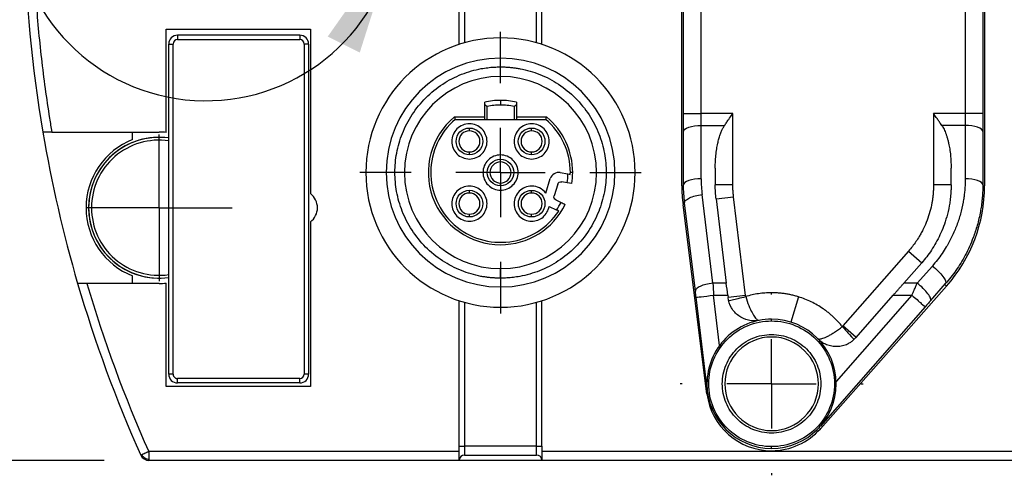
# Model space of a CAD drawing. Header units: millimetres. Extents: x 13 to 546, y 13 to 419.
# Tile 3 of 35: x 154 to 210, y 163 to 189. Entities that reach past the tile are written whole.
import ezdxf

# ---------------------------------------------------------------- set-up
doc = ezdxf.new("R2010")
doc.units = ezdxf.units.MM
doc.header["$LTSCALE"] = 2
doc.linetypes.add('SLD-Center', pattern=[19.05, 15.24, -1.27, 1.27, -1.27])
doc.linetypes.add('SLD-Solid', pattern=[0])
doc.layers.add('CENTER', color=40, linetype='SLD-Center')
doc.layers.add('DIMENSIONS', color=140, linetype='SLD-Solid', lineweight=25)
doc.layers.add('TEXT', color=140, linetype='SLD-Solid', lineweight=25)
doc.styles.add('SLDTEXTSTYLE0', font='VERDANA.TTF')
doc.dimstyles.new('SLDDIMSTYLE1', dxfattribs={"dimtxt": 4.316016, "dimasz": 6.604, "dimexe": 0, "dimexo": 0.0625, "dimgap": 1.079004, "dimtad": 0, "dimtih": 1, "dimtoh": 1, "dimrnd": 1e-09, "dimzin": 12, "dimdsep": 46, "dimtxsty": 'SLDTEXTSTYLE0', "dimsah": 1, "dimcen": 0.09, "dimadec": 0, "dimazin": 3, "dimtfac": 1, "dimtofl": 0, "dimtmove": 0, "dimatfit": 3, "dimfxl": 0, "dimfrac": 2, "dimtolj": 1, "dimtzin": 12, "dimarcsym": 0})

# ---------------------------------------------------------------- blocks, each defined once
blk = doc.blocks.new('_D_3')
at = {"layer": 'DIMENSIONS'}
for p, q in [((155.178, 195.288), (127.688, 195.288)), ((134.038, 195.288), (134.038, 188.95)), ((127.626, 181.125), (126.176, 181.125)), ((126.176, 181.125), (126.176, 174.265)), ((140.451, 181.125), (141.901, 181.125)), ((141.901, 181.125), (141.901, 174.265)), ((126.176, 174.265), (127.626, 174.265)), ((141.901, 174.265), (140.451, 174.265)), ((134.038, 163.938), (134.038, 173.299)), ((158.589, 163.938), (127.688, 163.938))]:
    blk.add_line(p, q, dxfattribs=at)
for points in [[(134.038, 195.288), (133.022, 188.684), (135.054, 188.684)], [(134.038, 163.938), (135.054, 170.542), (133.022, 170.542)]]:
    blk.add_solid(points, dxfattribs=at)
at = {"layer": 'DIMENSIONS', "char_height": 4.2333, "attachment_point": 1, "style": 'SLDTEXTSTYLE0'}
for s, insert in [('31.4', (127.626, 187.468)), ('1.23', (127.626, 179.642))]:
    blk.add_mtext(s, dxfattribs=dict(at, insert=insert))
blk = doc.blocks.new('_D_4')
at = {"layer": 'DIMENSIONS'}
for p, q in [((158.589, 226.638), (103.688, 226.638)), ((110.038, 226.638), (110.038, 203.443)), ((103.626, 195.617), (102.176, 195.617)), ((102.176, 195.617), (102.176, 188.757)), ((116.451, 195.617), (117.901, 195.617)), ((117.901, 195.617), (117.901, 188.757)), ((102.176, 188.757), (103.626, 188.757)), ((117.901, 188.757), (116.451, 188.757)), ((110.038, 163.938), (110.038, 187.791)), ((158.589, 163.938), (103.688, 163.938))]:
    blk.add_line(p, q, dxfattribs=at)
for points in [[(110.038, 226.638), (109.022, 220.034), (111.054, 220.034)], [(110.038, 163.938), (111.054, 170.542), (109.022, 170.542)]]:
    blk.add_solid(points, dxfattribs=at)
at = {"layer": 'DIMENSIONS', "char_height": 4.2333, "attachment_point": 1, "style": 'SLDTEXTSTYLE0'}
for s, insert in [('62.7', (103.626, 201.96)), ('2.47', (103.626, 194.134))]:
    blk.add_mtext(s, dxfattribs=dict(at, insert=insert))
blk = doc.blocks.new('SW_CENTERMARKSYMBOL_0')
at = {"layer": 'CENTER', "color": 0}
for p, q in [((0, 2.54), (0, 4.161)), ((0, 0), (0, 2.54)), ((-2.54, 0), (-4.161, 0)), ((0, 0), (-2.54, 0)), ((0, 0), (0, -2.54)), ((0, 0), (2.54, 0)), ((2.54, 0), (4.161, 0)), ((0, -2.54), (0, -4.161))]:
    blk.add_line(p, q, dxfattribs=at)
blk = doc.blocks.new('SW_CENTERMARKSYMBOL_15')
at = {"layer": 'CENTER', "color": 0}
for p, q in [((0, 5.08), (0, 7.999)), ((0, 0), (0, 2.54)), ((-5.08, 0), (-7.999, 0)), ((0, 0), (-2.54, 0)), ((0, 0), (0, -2.54)), ((0, 0), (2.54, 0)), ((5.08, 0), (7.999, 0)), ((0, -5.08), (0, -7.999))]:
    blk.add_line(p, q, dxfattribs=at)
blk = doc.blocks.new('SW_CENTERMARKSYMBOL_18')
at = {"layer": 'CENTER', "color": 0}
for p, q in [((0, 5.08), (0, 5.197)), ((0, 0), (0, 2.54)), ((-5.08, 0), (-5.197, 0)), ((0, 0), (-2.54, 0)), ((0, 0), (0, -2.54)), ((0, 0), (2.54, 0)), ((5.08, 0), (5.197, 0)), ((0, -5.08), (0, -5.197))]:
    blk.add_line(p, q, dxfattribs=at)

msp = doc.modelspace()

# ---------------------------------------------------------------- linework, layer by layer
for p, q in [((191.408, 179.538), (191.408, 211.038)), ((208.608, 211.038), (208.608, 179.538)), ((191.508, 183.641), (191.508, 207.036)), ((192.508, 183.641), (192.508, 207.036)), ((207.508, 207.036), (207.508, 183.641)), ((208.508, 207.036), (208.508, 183.641)), ((178.758, 187.569), (178.758, 203.008)), ((179.058, 202.918), (179.058, 187.659)), ((183.158, 187.659), (183.158, 202.918)), ((183.458, 187.569), (183.458, 203.008)), ((162.108, 188.438), (170.308, 188.438)), ((162.108, 182.57), (162.108, 188.438)), ((169.708, 188.088), (162.758, 188.088)), ((162.758, 188.088), (162.758, 187.838)), ((169.708, 188.088), (169.708, 187.838)), ((170.308, 188.438), (170.308, 179.088)), ((162.258, 168.838), (162.258, 187.588)), ((162.258, 187.588), (162.508, 187.588)), ((162.508, 168.838), (162.508, 187.588)), ((162.758, 187.838), (169.708, 187.838)), ((169.958, 187.588), (169.958, 168.838)), ((170.208, 187.588), (169.958, 187.588)), ((170.208, 187.588), (170.208, 168.838)), ((181.108, 186.288), (181.13, 186.288)), ((181.108, 185.747), (181.108, 186.288)), ((180.208, 184.151), (180.208, 184.288)), ((180.208, 184.151), (180.342, 184.043)), ((180.208, 183.304), (180.208, 184.151)), ((180.342, 183.304), (180.342, 184.043)), ((181.108, 184.388), (181.108, 184.121)), ((181.875, 184.043), (182.008, 184.151)), ((181.875, 184.043), (181.875, 183.304)), ((182.008, 184.288), (182.008, 184.151)), ((182.008, 184.151), (182.008, 183.304)), ((191.508, 183.641), (192.508, 183.641)), ((192.508, 182.957), (192.508, 183.641)), ((194.308, 183.641), (192.508, 183.641)), ((194.308, 179.588), (194.308, 183.641)), ((205.708, 183.641), (205.708, 179.588)), ((207.508, 183.641), (205.708, 183.641)), ((207.508, 183.641), (207.508, 182.957)), ((208.508, 183.641), (207.508, 183.641)), ((180.208, 183.438), (178.484, 183.438)), ((178.533, 183.304), (180.208, 183.304)), ((180.208, 183.304), (180.342, 183.304)), ((180.342, 183.304), (181.875, 183.304)), ((181.875, 183.304), (182.008, 183.304)), ((183.733, 183.438), (182.008, 183.438)), ((182.008, 183.304), (183.684, 183.304)), ((192.508, 179.93), (192.508, 182.957)), ((192.508, 182.957), (193.832, 182.957)), ((207.508, 182.957), (206.185, 182.957)), ((207.508, 182.957), (207.508, 179.93)), ((155.614, 182.588), (161.708, 182.588)), ((160.208, 182.158), (160.208, 182.588)), ((179.341, 182.656), (179.341, 182.814)), ((182.876, 182.656), (182.876, 182.814)), ((191.508, 179.588), (191.508, 182.615)), ((208.508, 182.615), (208.508, 179.588)), ((179.341, 181.299), (179.341, 181.456)), ((182.876, 181.299), (182.876, 181.456)), ((181.108, 180.888), (181.108, 181.046)), ((184.498, 180.283), (184.94, 180.205)), ((185.208, 180.288), (185.075, 180.288)), ((193.308, 180.541), (193.308, 179.588)), ((206.708, 179.588), (206.708, 180.541)), ((181.108, 179.531), (181.108, 179.688)), ((183.676, 179.121), (183.935, 179.941)), ((184.359, 179.623), (184.153, 178.969)), ((184.896, 179.705), (184.584, 179.76)), ((185.16, 179.659), (184.896, 179.705)), ((194.308, 179.588), (193.308, 179.588)), ((206.708, 179.588), (205.708, 179.588)), ((179.341, 179.121), (179.341, 179.278)), ((182.876, 179.121), (182.876, 179.276)), ((191.408, 179.538), (191.511, 179.538)), ((193.17, 174.004), (192.563, 179.031)), ((208.506, 179.538), (208.608, 179.538)), ((184.259, 178.728), (184.546, 178.594)), ((191.582, 178.47), (191.477, 178.457)), ((192.838, 167.723), (191.477, 178.457)), ((192.177, 173.542), (191.57, 178.569)), ((193.357, 178.785), (194.35, 178.905)), ((193.357, 178.785), (193.935, 174.004)), ((195.027, 173.303), (194.35, 178.905)), ((157.87, 178.288), (157.708, 178.288)), ((179.341, 177.763), (179.341, 177.921)), ((182.876, 177.765), (182.876, 177.921)), ((184.295, 178.159), (183.889, 178.349)), ((170.308, 177.488), (170.308, 168.138)), ((204.29, 175.826), (200.565, 171.588)), ((204.29, 175.826), (205.041, 175.166)), ((204.02, 174.004), (205.041, 175.166)), ((181.108, 174.288), (181.108, 174.83)), ((205.642, 174.979), (204.785, 174.004)), ((161.708, 173.988), (157.605, 173.988)), ((160.208, 173.988), (160.208, 174.419)), ((162.108, 168.138), (162.108, 174.007)), ((181.108, 174.288), (181.087, 174.288)), ((193.935, 174.004), (193.17, 174.004)), ((204.785, 174.004), (204.02, 174.004)), ((205.536, 173.002), (206.393, 173.977)), ((206.449, 173.84), (199.279, 165.737)), ((206.35, 173.928), (206.449, 173.84)), ((178.758, 164.738), (178.758, 173.008)), ((179.058, 172.918), (179.058, 164.738)), ((183.158, 164.738), (183.158, 172.918)), ((183.458, 164.738), (183.458, 173.008)), ((192.863, 167.872), (192.219, 173.2)), ((193.212, 173.32), (194.017, 173.32)), ((193.556, 170.468), (193.212, 173.32)), ((194.017, 173.32), (194.034, 173.183)), ((195.027, 173.303), (194.034, 173.183)), ((198.038, 173.226), (197.594, 171.794)), ((204.484, 173.32), (200.176, 168.418)), ((201.317, 170.927), (203.419, 173.32)), ((203.419, 173.32), (204.484, 173.32)), ((205.235, 172.659), (199.28, 165.884)), ((196.508, 171.858), (196.508, 171.958)), ((201.317, 170.927), (200.565, 171.588)), ((162.508, 168.838), (162.258, 168.838)), ((169.708, 168.588), (162.758, 168.588)), ((162.758, 168.338), (162.758, 168.588)), ((169.708, 168.338), (169.708, 168.588)), ((170.208, 168.838), (169.958, 168.838)), ((170.308, 168.138), (162.108, 168.138)), ((169.708, 168.338), (162.758, 168.338)), ((192.882, 167.729), (192.838, 167.723)), ((199.206, 165.801), (199.279, 165.737)), ((178.758, 164.738), (179.058, 164.738)), ((178.758, 164.438), (178.758, 164.738)), ((179.058, 164.738), (179.058, 164.238)), ((183.158, 164.738), (179.058, 164.738)), ((183.158, 164.738), (183.458, 164.738)), ((183.158, 164.238), (183.158, 164.738)), ((183.458, 164.738), (183.458, 164.438)), ((196.508, 164.619), (196.508, 164.719)), ((160.721, 164.256), (160.673, 164.234)), ((161.129, 164.438), (161.129, 163.991)), ((178.758, 164.438), (161.129, 164.438)), ((161.129, 163.991), (161.129, 163.938)), ((178.758, 163.938), (161.129, 163.938)), ((178.758, 163.938), (178.758, 164.438)), ((183.458, 163.938), (178.758, 163.938)), ((179.058, 164.238), (183.158, 164.238)), ((224.708, 164.438), (183.458, 164.438)), ((183.458, 164.438), (183.458, 163.938)), ((224.708, 163.938), (183.458, 163.938))]:
    msp.add_line(p, q)
at = {"flags": 128}
for points in [[(191.508, 182.615), (191.528, 182.682), (191.585, 182.746), (191.677, 182.805), (191.801, 182.857), (191.953, 182.899), (192.126, 182.931), (192.313, 182.951), (192.508, 182.957)], [(208.508, 182.615), (208.489, 182.682), (208.432, 182.746), (208.34, 182.805), (208.216, 182.857), (208.064, 182.899), (207.891, 182.931), (207.704, 182.951), (207.508, 182.957)]]:
    msp.add_lwpolyline(points, dxfattribs=at)
for centre, radius, start, end in [((230.038, 195.288), 76, 155.8825, 189.61956), ((162.758, 187.588), 0.5, 90, 180), ((169.708, 187.588), 0.5, 0, 90), ((181.108, 180.288), 7.65, 90, 270), ((181.108, 180.288), 7.65, 270, 90), ((181.108, 180.288), 6.5, 90, 270), ((181.108, 180.288), 6.5, 270, 90), ((181.108, 180.288), 5.459, 90, 270), ((181.108, 180.288), 5.459, 270, 90), ((181.108, 180.288), 4.1, 90, 102.6804), ((181.108, 180.288), 4.1, 77.3196, 90), ((181.108, 180.288), 4.1, 129.7992, 270), ((181.108, 180.288), 4.1, 0, 50.2008), ((230.038, 195.288), 76, 189.61956, 196.27591), ((161.708, 178.288), 4.3, 84.6624, 90), ((179.341, 182.056), 0.6, 90, 270), ((179.341, 182.056), 0.6, 270, 90), ((182.876, 182.056), 0.6, 90, 270), ((182.876, 182.056), 0.6, 270, 90), ((161.708, 178.288), 4.15, 111.189, 248.811), ((161.705, 178.288), 4, 89.9895, 269.9836), ((161.708, 178.288), 4, 82.0968, 180), ((161.708, 178.288), 3.839, 81.7621, 180), ((181.108, 180.288), 0.6, 90, 270), ((181.108, 180.288), 0.6, 270, 90), ((181.108, 180.288), 4.1, 351.1621, 0), ((169.708, 178.288), 1, 306.8699, 53.1301), ((179.341, 178.521), 0.6, 90, 270), ((179.341, 178.521), 0.6, 270, 90), ((182.876, 178.521), 0.6, 90, 270), ((182.876, 178.521), 0.6, 270, 90), ((200.008, 179.538), 8.6, 180, 187.2268), ((200.008, 179.538), 8.6, 318.4968, 0), ((181.108, 180.288), 4.1, 270, 333.8379), ((161.708, 178.288), 4, 180, 277.9032), ((161.708, 178.288), 3.839, 180, 278.2379), ((230.038, 195.288), 76, 196.27591, 204.1175), ((230.038, 195.288), 75.5, 196.38673, 204.1175), ((161.708, 178.288), 4.3, 270, 275.3376), ((196.508, 168.288), 3.669, 90, 180.0001), ((196.508, 168.288), 3.669, 0, 90), ((196.508, 168.288), 2.657, 0, 180), ((162.758, 168.838), 0.5, 180, 270), ((169.708, 168.838), 0.5, 270, 0), ((196.508, 168.288), 3.669, 180, 270), ((196.508, 168.288), 2.657, 180, 0), ((196.508, 168.288), 3.669, 270, 0), ((196.508, 168.188), 3.7, 187.2268, 270), ((196.508, 168.188), 3.7, 270, 318.4968), ((161.129, 164.438), 0.5, 204.1175, 270), ((161.201, 164.553), 0.565, 211.752, 237.2237), ((161.204, 164.551), 0.565, 236.8938, 262.3655), ((179.058, 163.938), 0.3, 90, 180), ((183.158, 163.938), 0.3, 0, 90)]:
    msp.add_arc(centre, radius, start, end)
for points, knots in [([(161.129, 226.138), (161.014, 225.879), (160.783, 225.359), (160.448, 224.575), (160.122, 223.788), (159.805, 222.997), (159.497, 222.204), (159.198, 221.407), (158.908, 220.607), (158.627, 219.803), (158.355, 218.996), (158.093, 218.186), (157.839, 217.373), (157.594, 216.556), (156.922, 214.217), (155.977, 210.31), (155.068, 204.782), (154.57, 199.202), (154.507, 194.895), (154.609, 191.888), (154.705, 190.176), (154.84, 188.468), (155.015, 186.764), (155.226, 185.063), (155.399, 183.934), (155.485, 183.368)], [0, 0, 0, 0, 0.0194991, 0.0389848, 0.0584597, 0.0779262, 0.0973867, 0.1168438, 0.1363, 0.1557576, 0.1752193, 0.1946875, 0.2141647, 0.2336533, 0.2531559, 0.3810847, 0.5090381, 0.6369669, 0.7649204, 0.8041427, 0.8433211, 0.8824758, 0.921627, 0.960795, 1, 1, 1, 1]), ([(181.087, 174.288), (181.014, 174.29), (180.868, 174.292), (180.649, 174.305), (180.431, 174.325), (180.214, 174.354), (179.879, 174.411), (179.43, 174.518), (178.872, 174.71), (178.328, 174.96), (177.625, 175.373), (176.825, 176.027), (176.049, 176.987), (175.495, 178.062), (175.176, 179.18), (175.075, 180.299), (175.179, 181.417), (175.502, 182.533), (176.059, 183.606), (176.838, 184.564), (177.64, 185.214), (178.345, 185.626), (178.889, 185.873), (179.448, 186.064), (179.945, 186.181), (180.378, 186.247), (180.742, 186.282), (180.986, 186.286), (181.108, 186.288)], [0, 0, 0, 0, 0.011668, 0.023316, 0.034962, 0.046619, 0.058304, 0.089169, 0.120087, 0.152238, 0.184443, 0.250082, 0.315726, 0.380014, 0.441746, 0.500002, 0.558229, 0.619905, 0.684154, 0.749779, 0.815423, 0.847593, 0.879807, 0.910701, 0.941637, 0.961097, 0.980527, 1, 1, 1, 1]), ([(181.13, 186.288), (181.203, 186.287), (181.349, 186.285), (181.568, 186.272), (181.786, 186.251), (182.003, 186.223), (182.338, 186.166), (182.787, 186.059), (183.345, 185.867), (183.889, 185.617), (184.592, 185.204), (185.392, 184.55), (186.168, 183.59), (186.722, 182.515), (187.041, 181.397), (187.142, 180.278), (187.038, 179.16), (186.715, 178.044), (186.158, 176.971), (185.379, 176.013), (184.577, 175.363), (183.872, 174.951), (183.328, 174.703), (182.769, 174.513), (182.272, 174.396), (181.839, 174.33), (181.475, 174.295), (181.231, 174.291), (181.108, 174.288)], [0, 0, 0, 0, 0.011668, 0.023316, 0.034962, 0.046619, 0.058304, 0.089169, 0.120087, 0.152238, 0.184443, 0.250082, 0.315726, 0.380014, 0.441746, 0.500002, 0.558229, 0.619905, 0.684154, 0.749779, 0.815423, 0.847593, 0.879807, 0.910701, 0.941637, 0.961097, 0.980527, 1, 1, 1, 1]), ([(191.508, 182.615), (191.508, 182.67), (191.508, 182.781), (191.508, 182.949), (191.508, 183.12), (191.508, 183.292), (191.508, 183.466), (191.508, 183.583), (191.508, 183.641)], [0, 0, 0, 0, 0.167616, 0.334094, 0.5, 0.665906, 0.832384, 1, 1, 1, 1]), ([(193.832, 182.957), (193.854, 182.989), (193.896, 183.051), (193.961, 183.145), (194.037, 183.253), (194.151, 183.419), (194.247, 183.554), (194.308, 183.641)], [0, 0, 0, 0, 0.141607, 0.279222, 0.412854, 0.620745, 1, 1, 1, 1]), ([(206.185, 182.957), (206.156, 182.998), (206.094, 183.091), (205.985, 183.246), (205.855, 183.433), (205.76, 183.568), (205.708, 183.641)], [0, 0, 0, 0, 0.184622, 0.412808, 0.684595, 1, 1, 1, 1]), ([(208.508, 183.641), (208.508, 183.583), (208.508, 183.466), (208.508, 183.292), (208.508, 183.12), (208.508, 182.949), (208.508, 182.781), (208.508, 182.67), (208.508, 182.615)], [0, 0, 0, 0, 0.167616, 0.334094, 0.5, 0.665906, 0.832384, 1, 1, 1, 1]), ([(155.485, 183.368), (155.506, 183.238), (155.548, 182.978), (155.592, 182.718), (155.614, 182.588)], [0, 0, 0, 0, 0.49991, 1, 1, 1, 1]), ([(178.533, 183.304), (178.103, 182.937), (177.753, 182.477), (177.275, 181.452), (177.147, 180.888), (177.138, 179.757), (177.256, 179.191), (177.716, 178.158), (178.058, 177.692), (178.905, 176.943), (179.41, 176.66), (180.491, 176.33), (181.068, 176.283), (182.189, 176.431), (182.733, 176.627), (183.692, 177.226), (184.106, 177.63), (184.417, 178.102)], [0, 0, 0, 0, 0.125, 0.125, 0.25, 0.25, 0.375, 0.375, 0.5, 0.5, 0.625, 0.625, 0.75, 0.75, 0.875, 0.875, 1, 1, 1, 1]), ([(179.341, 183.056), (179.079, 183.056), (178.819, 182.948), (178.448, 182.578), (178.341, 182.318), (178.341, 181.794), (178.448, 181.534), (178.819, 181.164), (179.079, 181.056), (179.341, 181.056)], [0, 0, 0, 0, 0.25, 0.25, 0.5, 0.5, 0.75, 0.75, 1, 1, 1, 1]), ([(179.341, 181.056), (179.603, 181.056), (179.863, 181.164), (180.233, 181.534), (180.341, 181.794), (180.341, 182.318), (180.233, 182.578), (179.863, 182.948), (179.603, 183.056), (179.341, 183.056)], [0, 0, 0, 0, 0.25, 0.25, 0.5, 0.5, 0.75, 0.75, 1, 1, 1, 1]), ([(182.876, 183.056), (182.614, 183.056), (182.354, 182.948), (181.984, 182.578), (181.876, 182.318), (181.876, 181.794), (181.984, 181.534), (182.354, 181.164), (182.614, 181.056), (182.876, 181.056)], [0, 0, 0, 0, 0.25, 0.25, 0.5, 0.5, 0.75, 0.75, 1, 1, 1, 1]), ([(182.876, 181.056), (183.138, 181.056), (183.398, 181.164), (183.768, 181.534), (183.876, 181.794), (183.876, 182.318), (183.768, 182.578), (183.398, 182.948), (183.138, 183.056), (182.876, 183.056)], [0, 0, 0, 0, 0.25, 0.25, 0.5, 0.5, 0.75, 0.75, 1, 1, 1, 1]), ([(185.075, 180.288), (185.075, 180.86), (184.949, 181.43), (184.471, 182.468), (184.118, 182.934), (183.684, 183.304)], [0, 0, 0, 0, 0.5, 0.5, 1, 1, 1, 1]), ([(193.308, 180.541), (193.31, 180.639), (193.312, 180.817), (193.325, 181.055), (193.348, 181.321), (193.384, 181.613), (193.443, 181.93), (193.509, 182.2), (193.581, 182.432), (193.659, 182.634), (193.74, 182.808), (193.803, 182.91), (193.832, 182.957)], [0, 0, 0, 0, 0.118016, 0.213945, 0.287788, 0.438732, 0.56769, 0.675158, 0.771962, 0.858231, 0.934153, 1, 1, 1, 1]), ([(206.185, 182.957), (206.206, 182.924), (206.25, 182.855), (206.309, 182.74), (206.367, 182.611), (206.423, 182.466), (206.476, 182.307), (206.525, 182.132), (206.579, 181.906), (206.633, 181.613), (206.674, 181.284), (206.703, 180.92), (206.706, 180.681), (206.708, 180.541)], [0, 0, 0, 0, 0.0460254, 0.0971417, 0.1534671, 0.2150896, 0.2820766, 0.3544803, 0.4323419, 0.5612689, 0.712235, 0.8312553, 1, 1, 1, 1]), ([(155.614, 182.588), (155.481, 182.588), (155.351, 182.588), (155.163, 182.588), (155.107, 182.588), (155.107, 182.588)], [0, 0, 0, 0, 0.5, 0.5, 1, 1, 1, 1]), ([(179.341, 181.299), (179.142, 181.299), (178.945, 181.38), (178.665, 181.661), (178.583, 181.858), (178.583, 182.255), (178.665, 182.452), (178.945, 182.732), (179.142, 182.814), (179.341, 182.814)], [0, 0, 0, 0, 0.25, 0.25, 0.5, 0.5, 0.75, 0.75, 1, 1, 1, 1]), ([(179.341, 182.814), (179.539, 182.814), (179.736, 182.732), (180.017, 182.452), (180.098, 182.255), (180.098, 181.858), (180.017, 181.661), (179.736, 181.38), (179.539, 181.299), (179.341, 181.299)], [0, 0, 0, 0, 0.25, 0.25, 0.5, 0.5, 0.75, 0.75, 1, 1, 1, 1]), ([(182.876, 181.299), (182.678, 181.299), (182.481, 181.38), (182.2, 181.661), (182.119, 181.858), (182.119, 182.255), (182.2, 182.452), (182.481, 182.732), (182.678, 182.814), (182.876, 182.814)], [0, 0, 0, 0, 0.25, 0.25, 0.5, 0.5, 0.75, 0.75, 1, 1, 1, 1]), ([(182.876, 182.814), (183.075, 182.814), (183.272, 182.732), (183.552, 182.452), (183.634, 182.255), (183.634, 181.858), (183.552, 181.661), (183.272, 181.38), (183.075, 181.299), (182.876, 181.299)], [0, 0, 0, 0, 0.25, 0.25, 0.5, 0.5, 0.75, 0.75, 1, 1, 1, 1]), ([(181.108, 181.288), (180.847, 181.288), (180.587, 181.181), (180.216, 180.81), (180.108, 180.55), (180.108, 180.027), (180.216, 179.766), (180.587, 179.396), (180.847, 179.288), (181.108, 179.288)], [0, 0, 0, 0, 0.25, 0.25, 0.5, 0.5, 0.75, 0.75, 1, 1, 1, 1]), ([(181.108, 179.288), (181.37, 179.288), (181.63, 179.396), (182.001, 179.766), (182.108, 180.027), (182.108, 180.55), (182.001, 180.81), (181.63, 181.181), (181.37, 181.288), (181.108, 181.288)], [0, 0, 0, 0, 0.25, 0.25, 0.5, 0.5, 0.75, 0.75, 1, 1, 1, 1]), ([(181.108, 179.531), (180.91, 179.531), (180.713, 179.612), (180.432, 179.893), (180.351, 180.09), (180.351, 180.487), (180.432, 180.684), (180.713, 180.964), (180.91, 181.046), (181.108, 181.046)], [0, 0, 0, 0, 0.25, 0.25, 0.5, 0.5, 0.75, 0.75, 1, 1, 1, 1]), ([(181.108, 181.046), (181.307, 181.046), (181.504, 180.964), (181.784, 180.684), (181.866, 180.487), (181.866, 180.09), (181.784, 179.893), (181.504, 179.612), (181.307, 179.531), (181.108, 179.531)], [0, 0, 0, 0, 0.25, 0.25, 0.5, 0.5, 0.75, 0.75, 1, 1, 1, 1]), ([(184.498, 180.283), (184.38, 180.304), (184.255, 180.28), (184.05, 180.156), (183.971, 180.055), (183.935, 179.941)], [0, 0, 0, 0, 0.5, 0.5, 1, 1, 1, 1]), ([(184.359, 179.623), (184.373, 179.669), (184.405, 179.709), (184.487, 179.759), (184.537, 179.768), (184.584, 179.76)], [0, 0, 0, 0, 0.5, 0.5, 1, 1, 1, 1]), ([(192.508, 179.93), (192.247, 179.93), (191.987, 179.894), (191.616, 179.767), (191.508, 179.678), (191.508, 179.588)], [0, 0, 0, 0, 0.5, 0.5, 1, 1, 1, 1]), ([(194.35, 178.905), (194.341, 178.98), (194.325, 179.132), (194.311, 179.36), (194.309, 179.512), (194.308, 179.588)], [0, 0, 0, 0, 0.333423, 0.666577, 1, 1, 1, 1]), ([(205.708, 179.588), (205.708, 179.52), (205.706, 179.383), (205.695, 179.178), (205.677, 178.973), (205.651, 178.769), (205.602, 178.465), (205.51, 178.064), (205.349, 177.575), (205.178, 177.174), (205.021, 176.869), (204.88, 176.622), (204.713, 176.364), (204.512, 176.087), (204.364, 175.913), (204.29, 175.826)], [0, 0, 0, 0, 0.049997, 0.099994, 0.149991, 0.19999, 0.249991, 0.375, 0.499995, 0.625465, 0.692634, 0.749955, 0.833308, 0.916657, 1, 1, 1, 1]), ([(206.708, 179.588), (206.708, 179.503), (206.706, 179.341), (206.692, 179.108), (206.674, 178.898), (206.652, 178.711), (206.628, 178.547), (206.575, 178.234), (206.473, 177.791), (206.291, 177.24), (206.084, 176.748), (205.854, 176.301), (205.601, 175.889), (205.333, 175.511), (205.137, 175.279), (205.041, 175.166)], [0, 0, 0, 0, 0.053271, 0.10191, 0.145917, 0.185291, 0.220032, 0.25014, 0.383876, 0.503406, 0.611446, 0.715112, 0.814417, 0.909374, 1, 1, 1, 1]), ([(207.508, 179.93), (207.508, 179.841), (207.506, 179.662), (207.491, 179.395), (207.467, 179.128), (207.434, 178.862), (207.369, 178.461), (207.248, 177.931), (207.037, 177.283), (206.767, 176.656), (206.48, 176.125), (206.195, 175.683), (205.932, 175.321), (205.739, 175.093), (205.642, 174.979)], [0, 0, 0, 0, 0.050092, 0.100096, 0.150067, 0.200063, 0.25014, 0.376856, 0.50341, 0.629329, 0.754897, 0.836887, 0.918495, 1, 1, 1, 1]), ([(208.508, 179.588), (208.508, 179.495), (208.506, 179.316), (208.493, 179.058), (208.475, 178.821), (208.452, 178.605), (208.427, 178.411), (208.401, 178.237), (208.336, 177.861), (208.209, 177.308), (207.991, 176.643), (207.758, 176.082), (207.521, 175.601), (207.264, 175.15), (206.988, 174.73), (206.701, 174.339), (206.494, 174.096), (206.393, 173.977)], [0, 0, 0, 0, 0.045859, 0.088322, 0.127389, 0.16306, 0.195335, 0.224214, 0.249697, 0.38326, 0.502698, 0.59303, 0.680374, 0.764736, 0.846123, 0.924542, 1, 1, 1, 1]), ([(208.508, 179.588), (208.508, 179.678), (208.401, 179.767), (208.03, 179.894), (207.77, 179.93), (207.508, 179.93)], [0, 0, 0, 0, 0.5, 0.5, 1, 1, 1, 1]), ([(179.341, 179.521), (179.079, 179.521), (178.819, 179.413), (178.448, 179.043), (178.341, 178.782), (178.341, 178.259), (178.448, 177.999), (178.819, 177.628), (179.079, 177.521), (179.341, 177.521)], [0, 0, 0, 0, 0.25, 0.25, 0.5, 0.5, 0.75, 0.75, 1, 1, 1, 1]), ([(179.341, 177.763), (179.142, 177.763), (178.945, 177.845), (178.665, 178.125), (178.583, 178.322), (178.583, 178.719), (178.665, 178.916), (178.945, 179.197), (179.142, 179.278), (179.341, 179.278)], [0, 0, 0, 0, 0.25, 0.25, 0.5, 0.5, 0.75, 0.75, 1, 1, 1, 1]), ([(179.341, 177.521), (179.603, 177.521), (179.863, 177.628), (180.233, 177.999), (180.341, 178.259), (180.341, 178.782), (180.233, 179.043), (179.863, 179.413), (179.603, 179.521), (179.341, 179.521)], [0, 0, 0, 0, 0.25, 0.25, 0.5, 0.5, 0.75, 0.75, 1, 1, 1, 1]), ([(179.341, 179.278), (179.539, 179.278), (179.736, 179.197), (180.017, 178.916), (180.098, 178.719), (180.098, 178.322), (180.017, 178.125), (179.736, 177.845), (179.539, 177.763), (179.341, 177.763)], [0, 0, 0, 0, 0.25, 0.25, 0.5, 0.5, 0.75, 0.75, 1, 1, 1, 1]), ([(182.876, 179.521), (182.614, 179.521), (182.354, 179.413), (181.984, 179.043), (181.876, 178.782), (181.876, 178.259), (181.984, 177.999), (182.354, 177.628), (182.614, 177.521), (182.876, 177.521)], [0, 0, 0, 0, 0.25, 0.25, 0.5, 0.5, 0.75, 0.75, 1, 1, 1, 1]), ([(182.876, 177.765), (182.679, 177.765), (182.482, 177.847), (182.202, 178.126), (182.121, 178.323), (182.121, 178.718), (182.202, 178.915), (182.482, 179.195), (182.679, 179.276), (182.876, 179.276)], [0, 0, 0, 0, 0.25, 0.25, 0.5, 0.5, 0.75, 0.75, 1, 1, 1, 1]), ([(183.676, 179.121), (183.583, 179.244), (183.462, 179.346), (183.185, 179.484), (183.031, 179.521), (182.876, 179.521)], [0, 0, 0, 0, 0.5, 0.5, 1, 1, 1, 1]), ([(182.876, 179.276), (183.074, 179.276), (183.27, 179.195), (183.55, 178.915), (183.632, 178.718), (183.632, 178.323), (183.55, 178.126), (183.27, 177.847), (183.074, 177.765), (182.876, 177.765)], [0, 0, 0, 0, 0.25, 0.25, 0.5, 0.5, 0.75, 0.75, 1, 1, 1, 1]), ([(191.57, 178.569), (191.564, 178.614), (191.586, 178.662), (191.681, 178.758), (191.753, 178.806), (191.938, 178.892), (192.05, 178.93), (192.296, 178.993), (192.429, 179.016), (192.563, 179.031)], [0, 0, 0, 0, 0.25, 0.25, 0.5, 0.5, 0.75, 0.75, 1, 1, 1, 1]), ([(184.259, 178.728), (184.215, 178.748), (184.18, 178.784), (184.141, 178.872), (184.138, 178.923), (184.153, 178.969)], [0, 0, 0, 0, 0.5, 0.5, 1, 1, 1, 1]), ([(182.876, 177.521), (183.111, 177.521), (183.346, 177.607), (183.704, 177.912), (183.826, 178.129), (183.863, 178.361)], [0, 0, 0, 0, 0.5, 0.5, 1, 1, 1, 1]), ([(205.642, 174.979), (205.758, 174.89), (205.873, 174.788), (206.081, 174.582), (206.174, 174.478), (206.318, 174.286), (206.369, 174.199), (206.42, 174.059), (206.419, 174.007), (206.393, 173.977)], [0, 0, 0, 0, 0.25, 0.25, 0.5, 0.5, 0.75, 0.75, 1, 1, 1, 1]), ([(157.605, 173.988), (157.471, 173.988), (157.338, 173.988), (157.144, 173.988), (157.084, 173.988), (157.084, 173.988)], [0, 0, 0, 0, 0.5, 0.5, 1, 1, 1, 1]), ([(193.17, 174.004), (193.037, 173.989), (192.903, 173.966), (192.658, 173.904), (192.546, 173.865), (192.361, 173.779), (192.288, 173.732), (192.194, 173.636), (192.172, 173.587), (192.177, 173.542)], [0, 0, 0, 0, 0.25, 0.25, 0.5, 0.5, 0.75, 0.75, 1, 1, 1, 1]), ([(203.419, 173.32), (203.46, 173.366), (203.542, 173.459), (203.664, 173.598), (203.784, 173.735), (203.903, 173.871), (203.981, 173.959), (204.02, 174.004)], [0, 0, 0, 0, 0.202685, 0.40346, 0.602886, 0.801539, 1, 1, 1, 1]), ([(204.484, 173.32), (204.506, 173.369), (204.547, 173.464), (204.606, 173.599), (204.659, 173.72), (204.706, 173.827), (204.748, 173.92), (204.773, 173.977), (204.785, 174.004)], [0, 0, 0, 0, 0.213168, 0.407736, 0.583703, 0.741068, 0.879833, 1, 1, 1, 1]), ([(205.536, 173.002), (205.562, 173.031), (205.562, 173.083), (205.511, 173.223), (205.46, 173.31), (205.316, 173.502), (205.224, 173.607), (205.016, 173.813), (204.9, 173.914), (204.785, 174.004)], [0, 0, 0, 0, 0.25, 0.25, 0.5, 0.5, 0.75, 0.75, 1, 1, 1, 1]), ([(192.219, 173.2), (192.215, 173.229), (192.208, 173.287), (192.198, 173.373), (192.187, 173.459), (192.181, 173.514), (192.177, 173.542)], [0, 0, 0, 0, 0.25103, 0.500107, 0.749131, 1, 1, 1, 1]), ([(198.038, 173.226), (197.967, 173.248), (197.824, 173.29), (197.608, 173.341), (197.39, 173.384), (197.171, 173.417), (196.951, 173.441), (196.728, 173.455), (196.456, 173.461), (196.133, 173.449), (195.763, 173.408), (195.397, 173.343), (195.157, 173.277), (195.037, 173.244)], [0, 0, 0, 0, 0.0732903, 0.146263, 0.2190532, 0.2917971, 0.364631, 0.4376909, 0.5111113, 0.6335869, 0.7554675, 0.8773924, 1, 1, 1, 1]), ([(192.219, 173.2), (192.219, 173.2), (192.326, 173.213), (192.693, 173.257), (192.952, 173.288), (193.212, 173.32)], [0, 0, 0, 0, 0.5, 0.5, 1, 1, 1, 1]), ([(195.809, 171.891), (195.607, 171.851), (195.398, 171.854), (194.997, 171.943), (194.806, 172.03), (194.474, 172.271), (194.333, 172.427), (194.126, 172.781), (194.059, 172.979), (194.034, 173.183)], [0, 0, 0, 0, 0.25, 0.25, 0.5, 0.5, 0.75, 0.75, 1, 1, 1, 1]), ([(194.066, 173.006), (194.066, 173.006), (194.244, 173.05), (194.747, 173.173), (195.037, 173.244)], [0, 0, 0, 0, 0.428571, 1, 1, 1, 1]), ([(195.037, 173.244), (195.087, 173.066), (195.213, 172.71), (195.403, 172.312), (195.567, 172.05), (195.701, 171.908), (195.774, 171.885), (195.808, 171.89), (195.808, 171.89), (195.809, 171.891)], [-0.09284561, -0.09284561, -0.09284561, -0.09284561, -0.07427649, -0.05570737, -0.03713824, -0.01856912, 0, 0, 0.00042193, 0.00042193, 0.00042193, 0.00042193]), ([(200.523, 171.545), (200.478, 171.6), (200.387, 171.709), (200.243, 171.865), (200.093, 172.016), (199.937, 172.16), (199.775, 172.297), (199.607, 172.428), (199.386, 172.586), (199.107, 172.763), (198.763, 172.946), (198.408, 173.103), (198.161, 173.185), (198.038, 173.226)], [0, 0, 0, 0, 0.070107, 0.139931, 0.209591, 0.279204, 0.348892, 0.418771, 0.488961, 0.616988, 0.744351, 0.871778, 1, 1, 1, 1]), ([(204.484, 173.32), (204.681, 173.147), (204.876, 172.975), (205.154, 172.731), (205.235, 172.659), (205.235, 172.659)], [0, 0, 0, 0, 0.5, 0.5, 1, 1, 1, 1]), ([(205.536, 173.002), (205.511, 172.974), (205.462, 172.918), (205.388, 172.833), (205.312, 172.747), (205.261, 172.689), (205.235, 172.659)], [0, 0, 0, 0, 0.2480826, 0.4966934, 0.746963, 1, 1, 1, 1]), ([(196.508, 164.719), (196.041, 164.719), (195.574, 164.812), (194.711, 165.17), (194.315, 165.434), (193.654, 166.095), (193.39, 166.491), (193.032, 167.354), (192.939, 167.821), (192.939, 168.756), (193.032, 169.223), (193.39, 170.086), (193.654, 170.482), (194.315, 171.143), (194.711, 171.407), (195.574, 171.765), (196.041, 171.858), (196.508, 171.858)], [0, 0, 0, 0, 0.125, 0.125, 0.25, 0.25, 0.375, 0.375, 0.5, 0.5, 0.625, 0.625, 0.75, 0.75, 0.875, 0.875, 1, 1, 1, 1]), ([(196.508, 171.858), (196.976, 171.858), (197.443, 171.765), (198.306, 171.407), (198.702, 171.143), (199.363, 170.482), (199.627, 170.086), (199.985, 169.223), (200.078, 168.756), (200.078, 167.821), (199.985, 167.354), (199.627, 166.491), (199.363, 166.095), (198.702, 165.434), (198.306, 165.17), (197.443, 164.812), (196.976, 164.719), (196.508, 164.719)], [0, 0, 0, 0, 0.125, 0.125, 0.25, 0.25, 0.375, 0.375, 0.5, 0.5, 0.625, 0.625, 0.75, 0.75, 0.875, 0.875, 1, 1, 1, 1]), ([(199.122, 170.865), (199.122, 170.864), (199.123, 170.864), (199.147, 170.84), (199.221, 170.818), (199.412, 170.859), (199.648, 170.962), (199.885, 171.093), (200.153, 171.259), (200.381, 171.426), (200.523, 171.545)], [0, 0, 0, 0, 0.00042394, 0.00042394, 0.01899264, 0.03756134, 0.05613004, 0.06541439, 0.07469874, 0.09326744, 0.09326744, 0.09326744, 0.09326744]), ([(200.523, 171.545), (200.673, 171.378), (201.022, 170.987), (201.19, 170.8), (201.19, 170.8)], [0, 0, 0, 0, 0.428571, 1, 1, 1, 1]), ([(193.708, 168.288), (193.708, 168.655), (193.781, 169.021), (194.062, 169.699), (194.269, 170.009), (194.788, 170.528), (195.098, 170.735), (195.776, 171.016), (196.142, 171.088), (196.508, 171.088)], [0, 0, 0, 0, 0.25, 0.25, 0.5, 0.5, 0.75, 0.75, 1, 1, 1, 1]), ([(196.508, 171.088), (196.875, 171.088), (197.241, 171.016), (197.919, 170.735), (198.229, 170.528), (198.748, 170.009), (198.955, 169.699), (199.236, 169.021), (199.308, 168.655), (199.308, 168.288)], [0, 0, 0, 0, 0.25, 0.25, 0.5, 0.5, 0.75, 0.75, 1, 1, 1, 1]), ([(199.122, 170.865), (199.151, 170.836), (199.21, 170.779), (199.307, 170.703), (199.409, 170.634), (199.517, 170.575), (199.686, 170.499), (199.924, 170.43), (200.233, 170.408), (200.54, 170.448), (200.8, 170.539), (201.009, 170.656), (201.175, 170.778), (201.269, 170.878), (201.317, 170.927)], [0, 0, 0, 0, 0.050314, 0.100151, 0.149852, 0.199759, 0.250211, 0.374919, 0.500057, 0.624766, 0.749903, 0.833439, 0.916273, 1, 1, 1, 1]), ([(162.508, 168.838), (162.509, 168.822), (162.511, 168.789), (162.525, 168.742), (162.549, 168.699), (162.58, 168.661), (162.62, 168.628), (162.664, 168.605), (162.711, 168.591), (162.743, 168.589), (162.758, 168.588)], [0, 0, 0, 0, 0.126443, 0.24863, 0.37158, 0.500219, 0.6272, 0.760065, 0.878558, 1, 1, 1, 1]), ([(196.508, 165.488), (196.142, 165.488), (195.776, 165.561), (195.098, 165.842), (194.788, 166.049), (194.269, 166.568), (194.062, 166.878), (193.781, 167.556), (193.708, 167.922), (193.708, 168.288)], [0, 0, 0, 0, 0.25, 0.25, 0.5, 0.5, 0.75, 0.75, 1, 1, 1, 1]), ([(199.308, 168.288), (199.308, 167.922), (199.236, 167.556), (198.955, 166.878), (198.748, 166.568), (198.229, 166.049), (197.919, 165.842), (197.241, 165.561), (196.875, 165.488), (196.508, 165.488)], [0, 0, 0, 0, 0.25, 0.25, 0.5, 0.5, 0.75, 0.75, 1, 1, 1, 1]), ([(161.129, 164.438), (161.109, 164.43), (161.07, 164.412), (161.016, 164.389), (160.968, 164.367), (160.926, 164.348), (160.882, 164.328), (160.836, 164.307), (160.791, 164.287), (160.751, 164.269), (160.731, 164.26), (160.721, 164.256)], [0, 0, 0, 0, 0.118664, 0.227872, 0.327621, 0.418157, 0.500067, 0.629177, 0.750032, 0.874784, 1, 1, 1, 1])]:
    msp.add_open_spline(points, degree=3, knots=knots)
for points in [[(162.758, 187.838), (162.621, 187.838), (162.508, 187.726), (162.508, 187.588)], [(169.958, 187.588), (169.958, 187.726), (169.846, 187.838), (169.708, 187.838)], [(181.108, 184.121), (180.851, 184.121), (180.594, 184.095), (180.342, 184.043)], [(181.875, 184.043), (181.623, 184.095), (181.366, 184.121), (181.108, 184.121)], [(178.484, 183.438), (178.5, 183.394), (178.516, 183.349), (178.533, 183.304)], [(183.684, 183.304), (183.701, 183.349), (183.717, 183.394), (183.733, 183.438)], [(184.896, 179.705), (184.921, 179.871), (184.936, 180.038), (184.94, 180.205)], [(184.94, 180.205), (184.984, 180.197), (185.029, 180.19), (185.073, 180.182)], [(185.073, 180.182), (185.074, 180.217), (185.075, 180.253), (185.075, 180.288)], [(191.57, 178.569), (191.529, 178.907), (191.508, 179.248), (191.508, 179.588)], [(192.508, 179.93), (192.508, 179.63), (192.527, 179.329), (192.563, 179.031)], [(193.357, 178.785), (193.325, 179.051), (193.308, 179.32), (193.308, 179.588)], [(184.295, 178.159), (184.388, 178.299), (184.472, 178.444), (184.546, 178.594)], [(184.546, 178.594), (184.626, 178.556), (184.707, 178.518), (184.788, 178.481)], [(183.863, 178.361), (183.872, 178.357), (183.88, 178.353), (183.889, 178.349)], [(184.417, 178.102), (184.376, 178.121), (184.335, 178.14), (184.295, 178.159)], [(193.17, 174.004), (193.184, 173.785), (193.198, 173.552), (193.212, 173.32)], [(194.017, 173.32), (193.99, 173.552), (193.962, 173.785), (193.935, 174.004)], [(195.027, 173.303), (195.029, 173.283), (195.033, 173.264), (195.037, 173.244)], [(200.565, 171.588), (200.559, 171.58), (200.545, 171.565), (200.531, 171.552), (200.523, 171.545)], [(169.708, 168.588), (169.846, 168.588), (169.958, 168.7), (169.958, 168.838)]]:
    msp.add_open_spline(points, degree=3)
at = {"layer": 'TEXT'}
msp.add_arc((164.364, 195.288), 10.924, 15.0608, 350.435, dxfattribs=at)
msp.add_solid([(175.136, 193.473), (171.291, 188.009), (173.112, 187.106)], dxfattribs=at)

# ---------------------------------------------------------------- block references
at = {"layer": 'CENTER'}
for name, p in [('SW_CENTERMARKSYMBOL_15', (181.108, 180.288)), ('SW_CENTERMARKSYMBOL_0', (161.708, 178.288)), ('SW_CENTERMARKSYMBOL_18', (196.508, 168.288))]:
    msp.add_blockref(name, p, dxfattribs=at)

# ---------------------------------------------------------------- dimensions: what is measured, and where the dimension line sits
at = {"layer": 'DIMENSIONS'}
for base, p2, picture, middle in [((110.038, 226.638), (161.129, 226.638), '_D_4', (110.038, 195.617)), ((134.038, 195.288), (157.718, 195.288), '_D_3', (134.038, 181.125))]:
    dim = msp.add_linear_dim(base=base, p1=(161.129, 163.938), p2=p2, angle=90, dimstyle='SLDDIMSTYLE1', dxfattribs=at)
    dim.commit()
    dim.dimension.update_dxf_attribs({"geometry": picture, "text_midpoint": middle, "dimtype": 160})

doc.saveas('drawing.dxf')
